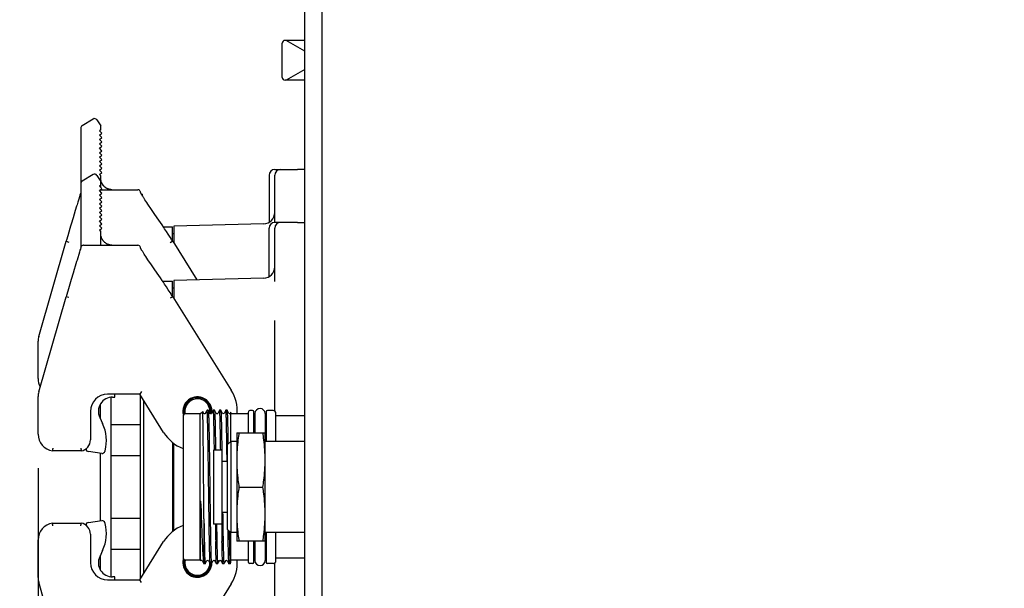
# Model space of a CAD drawing. Header units: millimetres. Extents: x 4086 to 10416, y 123 to 1549.
# Tile 83 of 256: x 6921 to 6964, y 652 to 677. Entities that reach past the tile are written whole.
import ezdxf

# ---------------------------------------------------------------- set-up
doc = ezdxf.new("R2010")
doc.units = ezdxf.units.MM
doc.layers.add('外形图', color=7, linetype='Continuous')
doc.layers.add('尺寸标注', color=7, linetype='Continuous')
doc.styles.add('思源黑', font='SourceHanSansCN-Normal.ttf')
doc.dimstyles.new('尺寸标注_1_4比例中六', dxfattribs={"dimtxt": 10, "dimasz": 8, "dimexe": 2, "dimexo": 1.5, "dimgap": 1, "dimtad": 1, "dimdec": 1, "dimlfac": 4, "dimdsep": 46, "dimtxsty": '思源黑', "dimcen": 0.09, "dimadec": 0, "dimazin": 0, "dimtp": 0.01, "dimtm": 0.01, "dimtfac": 1, "dimtdec": 1, "dimtofl": 0, "dimtmove": 0, "dimatfit": 3, "dimfxl": 1, "dimtolj": 1, "dimarcsym": 0})

# ---------------------------------------------------------------- blocks, each defined once
blk = doc.blocks.new('*D636')
at = {"layer": 'Defpoints', "color": 0}
for p in [(6921.808, 658.707), (6993.033, 627.341), (6993.033, 586.627)]:
    blk.add_point(p, dxfattribs=at)
at = {"layer": '尺寸标注', "color": 0, "lineweight": -2}
for p, q in [((6921.808, 657.207), (6921.808, 584.627)), ((6993.033, 625.841), (6993.033, 584.627)), ((6929.808, 586.627), (6985.033, 586.627))]:
    blk.add_line(p, q, dxfattribs=at)
at = {"layer": '尺寸标注', "color": 0}
for points in [[(6929.808, 587.96), (6929.808, 585.293), (6921.808, 586.627)], [(6985.033, 585.293), (6985.033, 587.96), (6993.033, 586.627)]]:
    blk.add_solid(points, dxfattribs=at)
at = {"layer": '尺寸标注', "color": 0, "insert": (6957.421, 592.804), "char_height": 10, "attachment_point": 5, "style": '思源黑'}
blk.add_mtext('\\A1;284.9', dxfattribs=at)
blk = doc.blocks.new('*D639')
at = {"layer": 'Defpoints', "color": 0}
for p in [(6957.033, 702.657), (6901.167, 632.507), (6943.654, 632.507)]:
    blk.add_point(p, dxfattribs=at)
at = {"layer": '尺寸标注', "color": 0, "lineweight": -2}
for p, q in [((6955.533, 702.657), (6899.167, 702.657)), ((6901.167, 694.657), (6901.167, 640.507)), ((6942.154, 632.507), (6899.167, 632.507))]:
    blk.add_line(p, q, dxfattribs=at)
at = {"layer": '尺寸标注', "color": 0}
for points in [[(6902.5, 694.657), (6899.834, 694.657), (6901.167, 702.657)], [(6899.834, 640.507), (6902.5, 640.507), (6901.167, 632.507)]]:
    blk.add_solid(points, dxfattribs=at)
at = {"layer": '尺寸标注', "color": 0, "insert": (6894.99, 667.582), "char_height": 10, "attachment_point": 5, "rotation": 90, "style": '思源黑'}
blk.add_mtext('\\A1;280.6', dxfattribs=at)
blk = doc.blocks.new('*D640')
at = {"layer": 'Defpoints', "color": 0}
for p in [(7001.717, 757.501), (6878.883, 632.507), (6943.654, 632.507)]:
    blk.add_point(p, dxfattribs=at)
at = {"layer": '尺寸标注', "color": 0, "lineweight": -2}
for p, q in [((7000.217, 757.501), (6876.883, 757.501)), ((6878.883, 749.501), (6878.883, 640.507)), ((6942.154, 632.507), (6876.883, 632.507))]:
    blk.add_line(p, q, dxfattribs=at)
at = {"layer": '尺寸标注', "color": 0}
for points in [[(6880.216, 749.501), (6877.55, 749.501), (6878.883, 757.501)], [(6877.55, 640.507), (6880.216, 640.507), (6878.883, 632.507)]]:
    blk.add_solid(points, dxfattribs=at)
at = {"layer": '尺寸标注', "color": 0, "insert": (6872.705, 695.004), "char_height": 10, "attachment_point": 5, "rotation": 90, "style": '思源黑'}
blk.add_mtext('\\A1;500', dxfattribs=at)
blk = doc.blocks.new('*D642')
at = {"layer": 'Defpoints', "color": 0}
for p in [(7068.772, 1016.257), (6856.27, 632.507), (6943.654, 632.507)]:
    blk.add_point(p, dxfattribs=at)
at = {"layer": '尺寸标注', "color": 0, "lineweight": -2}
for p, q in [((7067.272, 1016.257), (6854.27, 1016.257)), ((6856.27, 1008.257), (6856.27, 640.507)), ((6942.154, 632.507), (6854.27, 632.507))]:
    blk.add_line(p, q, dxfattribs=at)
at = {"layer": '尺寸标注', "color": 0}
for points in [[(6857.603, 1008.257), (6854.936, 1008.257), (6856.27, 1016.257)], [(6854.936, 640.507), (6857.603, 640.507), (6856.27, 632.507)]]:
    blk.add_solid(points, dxfattribs=at)
at = {"layer": '尺寸标注', "color": 0, "insert": (6850.085, 824.382), "char_height": 10, "attachment_point": 5, "rotation": 90, "style": '思源黑'}
blk.add_mtext('\\A1;1535', dxfattribs=at)

msp = doc.modelspace()

# ---------------------------------------------------------------- linework, layer by layer
at = {"layer": '外形图', "color": 7, "linetype": 'Continuous'}
for p, q in [((6933.533, 635.132), (6933.533, 677.632)), ((6934.283, 637.507), (6934.283, 677.632)), ((6934.283, 635.007), (6934.283, 676.507)), ((6932.533, 674.382), (6932.533, 675.882)), ((6933.533, 676.007), (6932.658, 676.007)), ((6933.533, 675.532), (6932.71, 676.007)), ((6933.533, 674.732), (6932.71, 674.257)), ((6933.533, 674.257), (6932.658, 674.257)), ((6923.685, 672.146), (6923.685, 669.432)), ((6924.222, 672.551), (6923.744, 672.252)), ((6924.394, 672.511), (6924.56, 672.245)), ((6924.56, 672.08), (6924.56, 672.245)), ((6924.56, 672.08), (6924.51, 672.034)), ((6924.606, 671.93), (6924.51, 672.034)), ((6924.51, 671.842), (6924.606, 671.93)), ((6924.606, 671.737), (6924.51, 671.842)), ((6924.51, 671.649), (6924.606, 671.737)), ((6924.606, 671.545), (6924.51, 671.649)), ((6924.51, 671.457), (6924.606, 671.545)), ((6924.606, 671.352), (6924.51, 671.457)), ((6924.51, 671.264), (6924.606, 671.352)), ((6924.606, 671.16), (6924.51, 671.264)), ((6924.51, 671.072), (6924.606, 671.16)), ((6924.606, 670.967), (6924.51, 671.072)), ((6924.51, 670.879), (6924.606, 670.967)), ((6924.606, 670.775), (6924.51, 670.879)), ((6924.51, 670.687), (6924.606, 670.775)), ((6924.606, 670.582), (6924.51, 670.687)), ((6924.51, 670.494), (6924.606, 670.582)), ((6924.606, 670.39), (6924.51, 670.494)), ((6924.222, 670.113), (6923.744, 669.814)), ((6924.394, 670.073), (6924.56, 669.808)), ((6924.51, 670.302), (6924.606, 670.39)), ((6924.606, 670.197), (6924.51, 670.302)), ((6924.51, 670.109), (6924.606, 670.197)), ((6924.51, 670.109), (6924.56, 670.055)), ((6924.56, 669.945), (6924.56, 670.055)), ((6931.958, 670.082), (6931.958, 668.015)), ((6932.208, 670.332), (6933.208, 670.332)), ((6932.208, 668.007), (6932.208, 670.082)), ((6933.533, 670.33), (6933.208, 670.33)), ((6923.685, 669.708), (6923.685, 666.909)), ((6924.56, 669.643), (6924.51, 669.597)), ((6924.606, 669.492), (6924.51, 669.597)), ((6924.56, 669.927), (6924.56, 669.945)), ((6924.561, 669.928), (6924.56, 669.944)), ((6924.56, 669.92), (6924.56, 669.927)), ((6924.56, 669.91), (6924.56, 669.92)), ((6924.56, 669.9), (6924.56, 669.91)), ((6924.56, 669.854), (6924.56, 669.9)), ((6924.56, 669.815), (6924.56, 669.854)), ((6924.56, 669.808), (6924.56, 669.815)), ((6924.56, 669.643), (6924.56, 669.808)), ((6924.56, 669.607), (6924.56, 669.673)), ((6924.56, 669.542), (6924.56, 669.607)), ((6924.565, 669.894), (6924.561, 669.928)), ((6924.57, 669.859), (6924.565, 669.894)), ((6924.571, 669.858), (6924.565, 669.888)), ((6924.578, 669.825), (6924.57, 669.859)), ((6924.586, 669.796), (6924.577, 669.827)), ((6924.587, 669.792), (6924.578, 669.825)), ((6923.649, 669.219), (6923.625, 669.139)), ((6923.665, 669.277), (6923.649, 669.219)), ((6923.682, 669.334), (6923.665, 669.277)), ((6924.51, 669.404), (6924.606, 669.492)), ((6924.606, 669.3), (6924.51, 669.404)), ((6924.51, 669.212), (6924.606, 669.3)), ((6924.606, 669.107), (6924.51, 669.212)), ((6924.554, 669.445), (6926.185, 669.445)), ((6925.009, 669.448), (6924.992, 669.45)), ((6925.023, 669.446), (6925.008, 669.448)), ((6925.037, 669.445), (6925.023, 669.446)), ((6925.05, 669.445), (6925.037, 669.445)), ((6926.186, 669.445), (6926.186, 669.445)), ((6926.23, 669.436), (6926.226, 669.437)), ((6926.341, 669.261), (6926.398, 669.251)), ((6926.398, 669.166), (6926.398, 669.251)), ((6923.503, 668.728), (6923.443, 668.528)), ((6923.52, 668.787), (6923.503, 668.728)), ((6923.552, 668.895), (6923.52, 668.787)), ((6924.51, 669.019), (6924.606, 669.107)), ((6924.606, 668.915), (6924.51, 669.019)), ((6924.51, 668.827), (6924.606, 668.915)), ((6924.606, 668.722), (6924.51, 668.827)), ((6924.51, 668.634), (6924.606, 668.722)), ((6926.504, 669.002), (6926.467, 669.057)), ((6926.544, 668.941), (6926.504, 669.002)), ((6926.588, 668.877), (6926.544, 668.941)), ((6926.634, 668.808), (6926.588, 668.877)), ((6923.397, 668.376), (6923.347, 668.21)), ((6923.443, 668.528), (6923.397, 668.376)), ((6924.606, 668.53), (6924.51, 668.634)), ((6924.51, 668.442), (6924.606, 668.53)), ((6924.606, 668.337), (6924.51, 668.442)), ((6924.51, 668.249), (6924.606, 668.337)), ((6926.942, 668.355), (6926.85, 668.491)), ((6927.109, 668.111), (6926.942, 668.355)), ((6924.606, 668.145), (6924.51, 668.249)), ((6924.51, 668.057), (6924.606, 668.145)), ((6924.606, 667.952), (6924.51, 668.057)), ((6924.51, 667.864), (6924.606, 667.952)), ((6924.606, 667.76), (6924.51, 667.864)), ((6927.18, 668.006), (6927.109, 668.111)), ((6927.253, 667.898), (6927.18, 668.006)), ((6927.329, 667.785), (6927.253, 667.898)), ((6931.721, 667.948), (6927.771, 667.845)), ((6927.771, 667.845), (6927.771, 667.107)), ((6933.208, 668.007), (6932.208, 668.007)), ((6933.208, 668.01), (6933.533, 668.01)), ((6923.109, 667.422), (6923.051, 667.231)), ((6924.51, 667.672), (6924.606, 667.76)), ((6924.51, 667.672), (6924.56, 667.617)), ((6924.56, 667.507), (6924.56, 667.617)), ((6924.56, 667.489), (6924.56, 667.507)), ((6924.561, 667.491), (6924.56, 667.506)), ((6924.56, 667.483), (6924.56, 667.489)), ((6924.56, 667.472), (6924.56, 667.483)), ((6924.56, 667.462), (6924.56, 667.472)), ((6924.564, 667.456), (6924.561, 667.491)), ((6924.57, 667.422), (6924.564, 667.456)), ((6927.314, 667.807), (6927.708, 667.807)), ((6927.525, 667.488), (6927.445, 667.61)), ((6927.606, 667.363), (6927.525, 667.488)), ((6927.708, 667.207), (6927.708, 667.807)), ((6927.708, 667.52), (6927.771, 667.52)), ((6931.958, 665.627), (6931.958, 667.757)), ((6932.208, 665.412), (6932.208, 667.757)), ((6921.837, 663), (6923.036, 667.182)), ((6923.042, 667.199), (6923.036, 667.182)), ((6923.036, 667.182), (6923.156, 667.146)), ((6923.051, 667.231), (6923.042, 667.199)), ((6923.791, 667.006), (6923.754, 666.994)), ((6923.808, 667.007), (6923.791, 667.006)), ((6923.808, 667.007), (6923.809, 667.007)), ((6923.81, 667.007), (6926.185, 667.007)), ((6924.712, 667.15), (6924.694, 667.168)), ((6924.73, 667.134), (6924.712, 667.15)), ((6924.748, 667.118), (6924.729, 667.134)), ((6924.766, 667.104), (6924.746, 667.119)), ((6925.037, 667.008), (6925.022, 667.009)), ((6925.05, 667.007), (6925.037, 667.008)), ((6926.186, 667.007), (6926.186, 667.007)), ((6926.23, 666.999), (6926.226, 667)), ((6927.672, 667.263), (6927.606, 667.363)), ((6927.724, 667.182), (6927.618, 667.116)), ((6927.724, 667.182), (6927.672, 667.263)), ((6927.724, 667.182), (6928.785, 665.484)), ((6923.649, 666.782), (6923.625, 666.701)), ((6923.665, 666.839), (6923.649, 666.782)), ((6923.682, 666.897), (6923.665, 666.839)), ((6923.684, 666.905), (6923.673, 666.867)), ((6926.306, 666.916), (6926.299, 666.934)), ((6926.404, 666.717), (6926.391, 666.739)), ((6926.45, 666.646), (6926.434, 666.671)), ((6926.467, 666.62), (6926.45, 666.646)), ((6926.504, 666.564), (6926.467, 666.62)), ((6926.544, 666.504), (6926.504, 666.564)), ((6923.443, 666.09), (6923.397, 665.938)), ((6923.503, 666.29), (6923.443, 666.09)), ((6923.52, 666.35), (6923.503, 666.29)), ((6923.552, 666.458), (6923.52, 666.35)), ((6926.588, 666.439), (6926.544, 666.504)), ((6926.634, 666.371), (6926.588, 666.439)), ((6923.397, 665.938), (6923.347, 665.772)), ((6926.942, 665.918), (6926.85, 666.053)), ((6927.109, 665.673), (6926.942, 665.918)), ((6927.18, 665.569), (6927.109, 665.673)), ((6927.253, 665.46), (6927.18, 665.569)), ((6927.28, 665.42), (6927.708, 665.42)), ((6927.708, 664.769), (6927.708, 665.42)), ((6931.721, 665.561), (6927.771, 665.457)), ((6927.771, 665.457), (6927.771, 664.67)), ((6923.051, 664.793), (6923.036, 664.744)), ((6923.109, 664.985), (6923.051, 664.793)), ((6927.525, 665.051), (6927.445, 665.172)), ((6927.606, 664.926), (6927.525, 665.051)), ((6927.672, 664.825), (6927.606, 664.926)), ((6927.724, 664.744), (6927.672, 664.825)), ((6927.708, 665.132), (6927.771, 665.132)), ((6921.837, 660.563), (6923.036, 664.744)), ((6923.156, 664.709), (6923.036, 664.744)), ((6927.724, 664.744), (6927.618, 664.678)), ((6927.724, 664.744), (6930.292, 660.635)), ((6932.208, 659.713), (6932.208, 663.698)), ((6921.808, 661.145), (6921.808, 662.793)), ((6926.345, 660.582), (6926.276, 660.457)), ((6921.808, 658.707), (6921.808, 660.356)), ((6926.276, 660.457), (6924.858, 660.457)), ((6925.021, 652.437), (6925.021, 660.327)), ((6925.083, 660.332), (6925.183, 660.332)), ((6925.183, 660.332), (6925.183, 660.457)), ((6927.324, 658.78), (6926.276, 660.457)), ((6926.308, 652.359), (6926.308, 660.406)), ((6926.435, 660.203), (6926.435, 652.562)), ((6924.108, 659.707), (6924.108, 658.457)), ((6924.546, 659.381), (6924.546, 660.023)), ((6928.933, 659.595), (6929.04, 659.701)), ((6929.041, 659.701), (6929.04, 659.702)), ((6929.089, 659.618), (6929.041, 659.701)), ((6929.232, 659.756), (6929.152, 659.618)), ((6929.233, 659.757), (6929.232, 659.756)), ((6929.283, 659.757), (6929.233, 659.757)), ((6929.283, 659.757), (6929.284, 659.756)), ((6929.364, 659.618), (6929.284, 659.756)), ((6929.507, 659.756), (6929.427, 659.618)), ((6929.508, 659.757), (6929.507, 659.756)), ((6929.558, 659.757), (6929.508, 659.757)), ((6929.558, 659.757), (6929.559, 659.756)), ((6929.639, 659.618), (6929.559, 659.756)), ((6929.782, 659.756), (6929.702, 659.618)), ((6929.783, 659.757), (6929.782, 659.756)), ((6929.833, 659.757), (6929.783, 659.757)), ((6929.833, 659.757), (6929.834, 659.756)), ((6929.914, 659.618), (6929.834, 659.756)), ((6930.057, 659.756), (6929.977, 659.618)), ((6930.058, 659.757), (6930.057, 659.756)), ((6930.108, 659.757), (6930.058, 659.757)), ((6930.108, 659.757), (6930.109, 659.756)), ((6930.189, 659.618), (6930.109, 659.756)), ((6930.283, 659.671), (6930.252, 659.618)), ((6930.283, 658.382), (6930.283, 659.671)), ((6931.033, 659.663), (6931.033, 658.757)), ((6931.233, 659.738), (6931.108, 659.738)), ((6931.283, 658.757), (6931.283, 659.688)), ((6931.333, 659.607), (6931.333, 658.757)), ((6931.783, 659.607), (6931.783, 658.757)), ((6931.833, 659.688), (6931.833, 658.382)), ((6932.133, 659.738), (6931.883, 659.738)), ((6932.258, 658.382), (6932.258, 659.613)), ((6924.517, 659.443), (6924.644, 659.17)), ((6928.183, 659.52), (6928.183, 653.245)), ((6928.933, 659.595), (6928.258, 659.595)), ((6928.933, 653.17), (6928.933, 659.595)), ((6931.033, 659.595), (6930.283, 659.595)), ((6933.533, 659.507), (6932.258, 659.507)), ((6925.021, 659.132), (6926.308, 659.132)), ((6930.533, 658.757), (6930.533, 654.007)), ((6930.533, 658.757), (6931.783, 658.757)), ((6931.783, 654.007), (6931.783, 658.757)), ((6927.708, 658.352), (6927.708, 654.413)), ((6930.121, 658.229), (6930.274, 658.382)), ((6930.274, 658.382), (6930.274, 654.382)), ((6930.533, 658.382), (6930.274, 658.382)), ((6933.533, 658.382), (6931.783, 658.382)), ((6923.7, 657.966), (6922.442, 657.966)), ((6924.604, 657.858), (6924.017, 657.937)), ((6924.748, 657.977), (6924.741, 657.95)), ((6927.771, 654.464), (6927.771, 658.3)), ((6929.521, 658.007), (6929.521, 654.757)), ((6929.896, 658.007), (6929.521, 658.007)), ((6929.88, 658.016), (6929.88, 658.007)), ((6929.896, 654.757), (6929.896, 658.007)), ((6930.121, 658.229), (6930.121, 654.536)), ((6924.546, 654.898), (6924.546, 657.866)), ((6926.308, 657.757), (6925.021, 657.757)), ((6930.121, 657.501), (6929.896, 657.501)), ((6930.632, 656.382), (6931.685, 656.382)), ((6924.017, 654.828), (6924.604, 654.906)), ((6925.021, 655.007), (6926.308, 655.007)), ((6929.096, 654.982), (6929.096, 653.996)), ((6930.121, 655.263), (6929.896, 655.263)), ((6922.445, 654.798), (6923.703, 654.798)), ((6924.741, 654.815), (6924.748, 654.787)), ((6929.896, 654.757), (6929.521, 654.757)), ((6930.121, 654.536), (6930.274, 654.382)), ((6921.808, 652.408), (6921.808, 654.057)), ((6924.108, 654.307), (6924.108, 653.057)), ((6926.276, 652.307), (6927.324, 653.985)), ((6929.096, 653.996), (6929.096, 653.007)), ((6930.161, 653.996), (6930.158, 654.172)), ((6930.533, 654.382), (6930.274, 654.382)), ((6930.283, 653.071), (6930.283, 654.382)), ((6931.783, 654.007), (6930.533, 654.007)), ((6931.033, 654.007), (6931.033, 653.101)), ((6931.283, 653.076), (6931.283, 654.007)), ((6931.333, 654.007), (6931.333, 653.157)), ((6933.533, 654.382), (6931.783, 654.382)), ((6931.783, 654.007), (6931.783, 653.157)), ((6931.833, 654.382), (6931.833, 653.076)), ((6932.258, 653.151), (6932.258, 654.382)), ((6924.644, 653.595), (6924.517, 653.321)), ((6926.308, 653.632), (6925.021, 653.632)), ((6924.546, 652.742), (6924.546, 653.383)), ((6928.933, 653.17), (6928.258, 653.17)), ((6928.933, 653.17), (6928.953, 653.15)), ((6928.954, 653.15), (6928.953, 653.15)), ((6929.015, 653.147), (6929.093, 653.01)), ((6929.147, 653.008), (6929.227, 653.147)), ((6929.29, 653.147), (6929.37, 653.008)), ((6929.422, 653.008), (6929.502, 653.147)), ((6929.565, 653.147), (6929.645, 653.008)), ((6929.697, 653.008), (6929.777, 653.147)), ((6929.84, 653.147), (6929.92, 653.008)), ((6929.972, 653.008), (6930.052, 653.146)), ((6930.115, 653.147), (6930.195, 653.008)), ((6931.033, 653.17), (6930.283, 653.17)), ((6933.533, 653.257), (6932.258, 653.257)), ((6929.146, 653.007), (6929.096, 653.007)), ((6929.146, 653.007), (6929.147, 653.008)), ((6929.371, 653.007), (6929.37, 653.008)), ((6929.421, 653.007), (6929.371, 653.007)), ((6929.421, 653.007), (6929.422, 653.008)), ((6929.646, 653.007), (6929.645, 653.008)), ((6929.696, 653.007), (6929.646, 653.007)), ((6929.696, 653.007), (6929.697, 653.008)), ((6929.921, 653.007), (6929.92, 653.008)), ((6929.971, 653.007), (6929.921, 653.007)), ((6929.971, 653.007), (6929.972, 653.008)), ((6930.196, 653.007), (6930.195, 653.008)), ((6930.246, 653.007), (6930.196, 653.007)), ((6930.246, 653.007), (6930.247, 653.008)), ((6930.247, 653.008), (6930.283, 653.071)), ((6931.233, 653.026), (6931.108, 653.026)), ((6932.133, 653.026), (6931.883, 653.026)), ((6932.208, 649.066), (6932.208, 653.051)), ((6924.858, 652.307), (6926.276, 652.307)), ((6925.183, 652.432), (6925.083, 652.432)), ((6925.183, 652.307), (6925.183, 652.432)), ((6926.345, 652.182), (6926.276, 652.307)), ((6923.036, 648.02), (6921.837, 652.202)), ((6930.292, 652.13), (6927.724, 648.02))]:
    msp.add_line(p, q, dxfattribs=at)
for points in [[(6924.712, 669.588), (6924.695, 669.606), (6924.678, 669.625), (6924.662, 669.646), (6924.646, 669.668), (6924.632, 669.691), (6924.619, 669.715), (6924.607, 669.741), (6924.596, 669.768), (6924.586, 669.796)], [(6924.73, 669.571), (6924.71, 669.589), (6924.692, 669.609), (6924.674, 669.629), (6924.657, 669.652), (6924.641, 669.676), (6924.626, 669.702), (6924.611, 669.731), (6924.598, 669.761), (6924.587, 669.792)], [(6924.993, 669.45), (6924.975, 669.452), (6924.958, 669.456), (6924.941, 669.46), (6924.923, 669.464), (6924.905, 669.47), (6924.886, 669.477), (6924.867, 669.484), (6924.848, 669.493), (6924.828, 669.503), (6924.808, 669.514), (6924.788, 669.526), (6924.768, 669.54), (6924.749, 669.555), (6924.729, 669.571)], [(6924.977, 669.452), (6924.961, 669.455), (6924.944, 669.459), (6924.928, 669.463), (6924.911, 669.468), (6924.894, 669.474), (6924.876, 669.481), (6924.858, 669.488), (6924.84, 669.497), (6924.821, 669.506), (6924.803, 669.517), (6924.784, 669.529), (6924.766, 669.542), (6924.748, 669.556)], [(6923.625, 669.139), (6923.593, 669.031), (6923.552, 668.895)], [(6926.23, 669.436), (6926.195, 669.444), (6926.186, 669.445)], [(6926.419, 669.132), (6926.404, 669.155), (6926.391, 669.176), (6926.379, 669.196), (6926.368, 669.215), (6926.357, 669.232), (6926.348, 669.248), (6926.341, 669.262), (6926.334, 669.275), (6926.328, 669.287), (6926.324, 669.297), (6926.32, 669.305), (6926.317, 669.313), (6926.315, 669.318), (6926.313, 669.323), (6926.312, 669.327), (6926.311, 669.33), (6926.311, 669.332), (6926.31, 669.334), (6926.31, 669.335), (6926.31, 669.336), (6926.31, 669.339), (6926.309, 669.343), (6926.306, 669.354), (6926.299, 669.372), (6926.285, 669.396), (6926.261, 669.42), (6926.23, 669.436)], [(6926.467, 669.057), (6926.45, 669.084), (6926.434, 669.109), (6926.419, 669.132)], [(6926.85, 668.491), (6926.792, 668.576), (6926.634, 668.808)], [(6923.347, 668.21), (6923.264, 667.935), (6923.235, 667.838), (6923.204, 667.738), (6923.109, 667.422)], [(6924.679, 667.186), (6924.664, 667.206), (6924.649, 667.227), (6924.635, 667.249), (6924.622, 667.272), (6924.609, 667.297), (6924.598, 667.324), (6924.588, 667.353), (6924.579, 667.384), (6924.571, 667.418), (6924.566, 667.449)], [(6924.695, 667.167), (6924.678, 667.188), (6924.662, 667.208), (6924.646, 667.23), (6924.632, 667.254), (6924.619, 667.278), (6924.607, 667.304), (6924.596, 667.331), (6924.586, 667.359), (6924.577, 667.39), (6924.57, 667.422)], [(6927.445, 667.61), (6927.406, 667.669), (6927.367, 667.728), (6927.329, 667.785)], [(6923.754, 666.994), (6923.725, 666.975), (6923.705, 666.952), (6923.694, 666.933), (6923.689, 666.921), (6923.686, 666.913)], [(6925.024, 667.009), (6925.007, 667.01), (6924.991, 667.012), (6924.974, 667.015), (6924.958, 667.018), (6924.941, 667.022), (6924.923, 667.027), (6924.906, 667.032), (6924.888, 667.038), (6924.871, 667.045), (6924.853, 667.053), (6924.835, 667.062), (6924.817, 667.071), (6924.8, 667.082), (6924.782, 667.093), (6924.764, 667.106)], [(6925.009, 667.01), (6924.993, 667.012), (6924.977, 667.015), (6924.961, 667.018), (6924.945, 667.021), (6924.928, 667.026), (6924.911, 667.031), (6924.894, 667.036), (6924.876, 667.043), (6924.858, 667.051), (6924.84, 667.059), (6924.821, 667.069), (6924.803, 667.08), (6924.784, 667.091), (6924.766, 667.104)], [(6926.23, 666.999), (6926.195, 667.007), (6926.186, 667.007)], [(6926.285, 666.959), (6926.261, 666.982), (6926.23, 666.999)], [(6926.309, 666.906), (6926.306, 666.916), (6926.299, 666.934), (6926.285, 666.959)], [(6923.625, 666.701), (6923.593, 666.594), (6923.552, 666.458)], [(6923.686, 666.913), (6923.684, 666.905), (6923.682, 666.897)], [(6926.31, 666.901), (6926.309, 666.906), (6926.306, 666.916)], [(6926.391, 666.739), (6926.379, 666.759), (6926.368, 666.777), (6926.357, 666.795), (6926.348, 666.811), (6926.341, 666.825), (6926.334, 666.838), (6926.328, 666.849), (6926.324, 666.859), (6926.32, 666.868), (6926.317, 666.875), (6926.315, 666.881), (6926.313, 666.886), (6926.312, 666.889), (6926.311, 666.892), (6926.311, 666.895), (6926.31, 666.896), (6926.31, 666.897), (6926.31, 666.899), (6926.31, 666.901)], [(6926.434, 666.671), (6926.419, 666.695), (6926.404, 666.717)], [(6926.85, 666.053), (6926.792, 666.139), (6926.634, 666.371)], [(6923.347, 665.772), (6923.264, 665.498), (6923.235, 665.4), (6923.204, 665.3), (6923.109, 664.985)], [(6927.445, 665.172), (6927.406, 665.232), (6927.367, 665.29), (6927.328, 665.348), (6927.291, 665.405), (6927.253, 665.46)], [(6929.152, 659.618), (6929.149, 659.614), (6929.138, 659.604), (6929.116, 659.6), (6929.097, 659.608), (6929.09, 659.617), (6929.089, 659.618)], [(6929.427, 659.618), (6929.425, 659.614), (6929.413, 659.604), (6929.391, 659.6), (6929.372, 659.608), (6929.365, 659.617), (6929.364, 659.618)], [(6929.702, 659.618), (6929.7, 659.615), (6929.69, 659.605), (6929.668, 659.6), (6929.649, 659.607), (6929.64, 659.616), (6929.639, 659.618)], [(6929.977, 659.618), (6929.976, 659.615), (6929.966, 659.606), (6929.945, 659.6), (6929.925, 659.606), (6929.916, 659.615), (6929.914, 659.618)], [(6930.252, 659.618), (6930.25, 659.615), (6930.24, 659.605), (6930.219, 659.6), (6930.198, 659.607), (6930.19, 659.616), (6930.189, 659.618)], [(6928.954, 653.15), (6928.962, 653.158), (6928.983, 653.165), (6929.004, 653.158), (6929.013, 653.149), (6929.015, 653.147)], [(6929.227, 653.147), (6929.229, 653.15), (6929.239, 653.159), (6929.261, 653.164), (6929.28, 653.157), (6929.288, 653.149), (6929.29, 653.147)], [(6929.502, 653.147), (6929.503, 653.149), (6929.513, 653.159), (6929.535, 653.165), (6929.555, 653.157), (6929.563, 653.149), (6929.565, 653.147)], [(6929.777, 653.147), (6929.777, 653.148), (6929.786, 653.157), (6929.807, 653.164), (6929.828, 653.158), (6929.838, 653.149), (6929.84, 653.147)], [(6930.052, 653.147), (6930.053, 653.149), (6930.063, 653.158), (6930.084, 653.165), (6930.105, 653.158), (6930.113, 653.149), (6930.115, 653.147)]]:
    msp.add_lwpolyline(points, dxfattribs=at)
for centre, radius, start, end in [((6932.658, 675.882), 0.125, 90, 180), ((6932.658, 674.382), 0.125, 180, 270), ((6923.81, 672.146), 0.125, 122, 180), ((6924.288, 672.445), 0.125, 32, 122), ((6924.288, 670.007), 0.125, 32, 122), ((6932.208, 670.082), 0.25, 90, 180), ((6932.458, 670.082), 0.25, 90, 180), ((6923.81, 669.708), 0.125, 122, 180), ((6931.708, 668.448), 0.5, 271.5002, 359.9981), ((6932.208, 667.757), 0.25, 90, 180), ((6932.458, 667.757), 0.25, 90, 180), ((6931.708, 666.06), 0.5, 271.5003, 360), ((6922.558, 662.793), 0.75, 164, 180), ((6922.558, 661.145), 0.75, 180, 208.6026), ((6922.558, 660.356), 0.75, 164, 180), ((6928.808, 659.707), 1.75, 356.2959, 32), ((6924.858, 659.707), 0.75, 90, 180), ((6925.083, 659.707), 0.625, 90, 205), ((6928.808, 659.707), 0.637, 353.3473, 194.2012), ((6928.808, 659.707), 0.6, 349.7198, 191.7584), ((6928.808, 659.707), 0.55, 353.1496, 191.6931), ((6931.108, 659.663), 0.075, 90, 180), ((6931.233, 659.688), 0.05, 0, 90), ((6931.558, 659.607), 0.225, 0, 180), ((6931.883, 659.688), 0.05, 90, 180), ((6932.133, 659.613), 0.125, 0, 90), ((6923.058, 658.43), 1.75, 345, 25), ((6928.258, 659.52), 0.075, 90, 179.9961), ((6931.358, 659.507), 0.075, 180, 250.4015), ((6931.758, 659.507), 0.075, 289.5985, 0), ((6928.808, 659.707), 1.75, 212, 248.9834), ((6922.558, 658.707), 0.75, 180, 261.1013), ((6923.608, 658.457), 0.5, 280.9041, 0), ((6924.033, 658.061), 0.125, 181.2799, 262.4), ((6924.62, 657.982), 0.125, 262.4, 345), ((6924.62, 654.782), 0.125, 15, 97.6), ((7205.513, 658.875), 276.445, 180.80685, 181.01128), ((7295.945, 660.238), 366.062, 180.77913, 180.94952), ((6922.558, 654.057), 0.75, 98.8987, 180), ((6923.608, 654.307), 0.5, 0, 79.0959), ((6924.033, 654.704), 0.125, 97.6, 178.7201), ((6923.058, 654.334), 1.75, 335, 15), ((6928.808, 653.057), 1.75, 111.0166, 148), ((7129.907, 657.635), 200.329, 180.82397, 181.04081), ((7167.246, 658.242), 237.623, 180.84103, 181.02381), ((7131.051, 657.649), 201.198, 180.82457, 181.04036), ((7070.431, 656.604), 140.244, 180.87995, 181.06565), ((7002.686, 655.291), 72.761, 181.01969, 181.41182), ((6925.083, 653.057), 0.625, 155, 270), ((6928.808, 653.057), 0.638, 165.8734, 359.1377), ((6928.258, 653.245), 0.075, 180.004, 270), ((6928.808, 653.057), 0.6, 168.2416, 355.4084), ((6928.808, 653.057), 0.55, 168.307, 357.4552), ((6928.808, 653.057), 1.75, 328, 3.7041), ((6931.358, 653.257), 0.075, 109.5985, 180), ((6931.558, 653.157), 0.225, 180, 0), ((6931.758, 653.257), 0.075, 0, 70.4015), ((6932.133, 653.151), 0.125, 270, 0), ((6924.858, 653.057), 0.75, 180, 270), ((6931.108, 653.101), 0.075, 180, 270), ((6931.233, 653.076), 0.05, 270, 0), ((6931.883, 653.076), 0.05, 180, 270), ((6922.558, 652.408), 0.75, 180, 196)]:
    msp.add_arc(centre, radius, start, end, dxfattribs=at)
for points, knots in [([(6924.561, 667.007), (6924.562, 667.01), (6924.559, 667.016), (6924.561, 667.028), (6924.56, 667.05), (6924.56, 667.087), (6924.56, 667.142), (6924.56, 667.21), (6924.56, 667.318), (6924.56, 667.403), (6924.56, 667.462)], [0, 0, 0, 0, 179.413026, 401.391062, 709.462941, 1572.513882, 2738.913434, 4168.754065, 5813.194277, 9516.033298, 9516.033298, 9516.033298, 9516.033298]), ([(6929.062, 658.745), (6929.06, 658.878), (6929.058, 659.065), (6929.054, 659.298), (6929.051, 659.434), (6929.049, 659.542), (6929.047, 659.614), (6929.045, 659.657), (6929.044, 659.679), (6929.042, 659.692), (6929.042, 659.699), (6929.041, 659.701)], [0, 0, 0, 0, 4588.649349, 6459.387022, 8025.885817, 9274.534116, 10192.789175, 10524.814808, 10770.632126, 10929.942363, 11003.287244, 11003.287244, 11003.287244, 11003.287244]), ([(6929.283, 657.784), (6929.281, 657.925), (6929.277, 658.194), (6929.271, 658.577), (6929.265, 658.916), (6929.26, 659.166), (6929.255, 659.339), (6929.252, 659.447), (6929.249, 659.539), (6929.246, 659.615), (6929.243, 659.675), (6929.24, 659.717), (6929.238, 659.743), (6929.235, 659.753), (6929.234, 659.757), (6929.233, 659.757)], [0, 0, 0, 0, 3361.410118, 6427.508712, 9134.895476, 11431.150644, 12409.173259, 13266.475179, 13999.637991, 14605.404393, 15080.541152, 15421.884647, 15627.541662, 15679.972032, 15700.935473, 15700.935473, 15700.935473, 15700.935473]), ([(6929.284, 659.756), (6929.287, 659.752), (6929.288, 659.736), (6929.291, 659.704), (6929.294, 659.654), (6929.297, 659.587), (6929.3, 659.502), (6929.305, 659.357), (6929.31, 659.137), (6929.316, 658.831), (6929.323, 658.472), (6929.329, 658.069), (6929.338, 657.468), (6929.348, 656.677), (6929.36, 655.725), (6929.372, 654.828), (6929.381, 654.258), (6929.386, 653.996)], [0, 0, 0, 0, 46.372952, 147.801305, 304.113569, 514.808332, 779.05134, 1095.157445, 1875.557797, 2840.39365, 3968.559607, 5236.41556, 6617.03317, 9597.207194, 12657.303294, 15538.810775, 17998.315092, 17998.315092, 17998.315092, 17998.315092]), ([(6929.555, 658.01), (6929.553, 658.137), (6929.549, 658.377), (6929.544, 658.718), (6929.538, 659.018), (6929.533, 659.239), (6929.529, 659.391), (6929.526, 659.486), (6929.523, 659.566), (6929.52, 659.633), (6929.517, 659.684), (6929.515, 659.724), (6929.511, 659.742), (6929.511, 659.757), (6929.508, 659.757)], [0, 0, 0, 0, 3170.710628, 6042.168101, 8565.132561, 10692.737392, 11596.619765, 12388.804062, 13065.497862, 13623.015617, 14059.098894, 14372.626134, 14562.738573, 14630.576341, 14630.576341, 14630.576341, 14630.576341]), ([(6929.559, 659.756), (6929.561, 659.753), (6929.562, 659.739), (6929.566, 659.713), (6929.568, 659.672), (6929.572, 659.59), (6929.577, 659.454), (6929.583, 659.252), (6929.588, 659.001), (6929.594, 658.705), (6929.599, 658.37), (6929.603, 658.134), (6929.605, 658.01)], [0, 0, 0, 0, 87.240809, 273.480873, 559.356134, 944.043397, 2001.118755, 3426.463258, 5197.526943, 7282.252917, 9646.57276, 12249.738948, 12249.738948, 12249.738948, 12249.738948]), ([(6929.83, 658.01), (6929.828, 658.137), (6929.824, 658.377), (6929.819, 658.718), (6929.813, 659.018), (6929.808, 659.239), (6929.804, 659.391), (6929.801, 659.486), (6929.798, 659.566), (6929.795, 659.633), (6929.792, 659.684), (6929.79, 659.724), (6929.786, 659.742), (6929.786, 659.757), (6929.783, 659.757)], [0, 0, 0, 0, 3169.828249, 6041.137675, 8562.48308, 10690.661051, 11594.245336, 12385.531412, 13061.577607, 13619.456638, 14056.266872, 14369.547266, 14558.846121, 14626.248803, 14626.248803, 14626.248803, 14626.248803]), ([(6929.834, 659.756), (6929.836, 659.753), (6929.837, 659.739), (6929.841, 659.713), (6929.843, 659.672), (6929.847, 659.591), (6929.852, 659.455), (6929.858, 659.253), (6929.863, 659.003), (6929.869, 658.709), (6929.874, 658.375), (6929.878, 658.139), (6929.88, 658.016)], [0, 0, 0, 0, 87.564721, 274.829445, 561.369473, 945.759457, 2001.859545, 3427.624202, 5196.941373, 7280.913063, 9644.303185, 12246.059311, 12246.059311, 12246.059311, 12246.059311]), ([(6930.112, 657.502), (6930.11, 657.66), (6930.106, 657.965), (6930.099, 658.399), (6930.092, 658.785), (6930.087, 659.073), (6930.082, 659.272), (6930.079, 659.397), (6930.075, 659.504), (6930.072, 659.592), (6930.069, 659.661), (6930.066, 659.707), (6930.064, 659.733), (6930.062, 659.746), (6930.06, 659.753), (6930.059, 659.757), (6930.058, 659.757)], [0, 0, 0, 0, 3576.639199, 6868.258387, 9798.510641, 12296.202908, 13364.523957, 14304.064693, 15108.540908, 15772.950299, 16294.30437, 16669.847011, 16802.134755, 16897.078289, 16954.779388, 16977.260955, 16977.260955, 16977.260955, 16977.260955]), ([(6930.109, 659.756), (6930.111, 659.753), (6930.112, 659.742), (6930.115, 659.719), (6930.117, 659.685), (6930.121, 659.615), (6930.125, 659.5), (6930.131, 659.329), (6930.136, 659.115), (6930.14, 658.862), (6930.146, 658.574), (6930.149, 658.37), (6930.151, 658.263)], [0, 0, 0, 0, 88.413086, 274.060922, 557.382164, 937.504455, 1982.644987, 3394.689815, 5153.527791, 7234.166025, 9606.84061, 12237.548087, 12237.548087, 12237.548087, 12237.548087]), ([(6929.072, 657.774), (6929.071, 657.862), (6929.068, 658.186), (6929.065, 658.51), (6929.062, 658.745)], [0, 0, 0, 0, 823.31897, 3020.289363, 3020.289363, 3020.289363, 3020.289363]), ([(6930.632, 658.757), (6930.616, 658.659), (6930.561, 658.265), (6930.533, 657.868), (6930.533, 657.57)], [0, 0, 0, 0, 754.920831, 3014.462296, 3014.462296, 3014.462296, 3014.462296]), ([(6931.783, 657.57), (6931.783, 657.868), (6931.755, 658.265), (6931.7, 658.659), (6931.685, 658.757)], [0, 0, 0, 0, 2257.783864, 3012.117472, 3012.117472, 3012.117472, 3012.117472]), ([(6922.452, 658.091), (6922.451, 658.075), (6922.449, 658.046), (6922.448, 658.011), (6922.446, 657.989), (6922.445, 657.977), (6922.443, 657.971), (6922.443, 657.966), (6922.442, 657.966)], [0, 0, 0, 0, 2960.686368, 5470.314202, 6433.879594, 7154.5584, 7602.151972, 7759.161645, 7759.161645, 7759.161645, 7759.161645]), ([(6923.69, 658.091), (6923.691, 658.079), (6923.694, 658.04), (6923.695, 658), (6923.7, 657.974)], [0, 0, 0, 0, 968.162635, 3041.064663, 3041.064663, 3041.064663, 3041.064663]), ([(6923.7, 657.974), (6923.7, 657.972), (6923.701, 657.969), (6923.702, 657.967), (6923.703, 657.966)], [0, 0, 0, 0, 2177.774994, 3042.068609, 3042.068609, 3042.068609, 3042.068609]), ([(6929.084, 656.382), (6929.083, 656.502), (6929.079, 656.966), (6929.075, 657.43), (6929.072, 657.774)], [0, 0, 0, 0, 784.644073, 3045.44895, 3045.44895, 3045.44895, 3045.44895]), ([(6929.336, 653.996), (6929.331, 654.27), (6929.312, 655.533), (6929.297, 656.795), (6929.283, 657.784)], [0, 0, 0, 0, 668.133559, 3078.576808, 3078.576808, 3078.576808, 3078.576808]), ([(6930.533, 657.57), (6930.533, 657.272), (6930.561, 656.874), (6930.616, 656.481), (6930.632, 656.382)], [0, 0, 0, 0, 2284.365739, 3047.580446, 3047.580446, 3047.580446, 3047.580446]), ([(6931.685, 656.382), (6931.7, 656.481), (6931.755, 656.874), (6931.783, 657.272), (6931.783, 657.57)], [0, 0, 0, 0, 761.301258, 3039.939876, 3039.939876, 3039.939876, 3039.939876]), ([(6929.096, 654.982), (6929.095, 655.094), (6929.09, 655.561), (6929.087, 656.028), (6929.084, 656.382)], [0, 0, 0, 0, 738.111218, 3073.506848, 3073.506848, 3073.506848, 3073.506848]), ([(6930.632, 656.382), (6930.616, 656.284), (6930.561, 655.89), (6930.533, 655.493), (6930.533, 655.195)], [0, 0, 0, 0, 766.871864, 3062.183775, 3062.183775, 3062.183775, 3062.183775]), ([(6931.783, 655.195), (6931.783, 655.493), (6931.755, 655.89), (6931.7, 656.284), (6931.685, 656.382)], [0, 0, 0, 0, 2293.82494, 3060.2, 3060.2, 3060.2, 3060.2]), ([(6928.951, 653.169), (6928.949, 653.2), (6928.947, 653.29), (6928.942, 653.568), (6928.94, 653.94), (6928.938, 654.395), (6928.938, 654.739), (6928.939, 655.036), (6928.939, 655.231), (6928.94, 655.391), (6928.942, 655.514), (6928.943, 655.617), (6928.945, 655.699), (6928.946, 655.741), (6928.949, 655.761)], [0, 0, 0, 0, 558.101863, 1571.72105, 4856.681966, 7045.277021, 9525.91246, 10856.414795, 12236.009526, 12941.280997, 13655.226639, 14376.374332, 14738.900332, 15099.114084, 15099.114084, 15099.114084, 15099.114084]), ([(6928.957, 655.639), (6928.956, 655.659), (6928.956, 655.69), (6928.952, 655.73), (6928.953, 655.752), (6928.949, 655.761)], [0, 0, 0, 0, 2058.571416, 3092.945248, 4133.561668, 4133.561668, 4133.561668, 4133.561668]), ([(6928.957, 655.639), (6928.963, 655.465), (6928.974, 655.128), (6928.991, 654.643), (6929.008, 654.204), (6929.024, 653.822), (6929.041, 653.508), (6929.055, 653.292), (6929.067, 653.159), (6929.075, 653.09), (6929.083, 653.043), (6929.089, 653.018), (6929.093, 653.01)], [0, 0, 0, 0, 2528.502434, 4899.11673, 7047.038667, 8914.5871, 10452.629473, 11622.120129, 12059.205361, 12394.279373, 12626.293817, 12755.692696, 12755.692696, 12755.692696, 12755.692696]), ([(6930.533, 655.195), (6930.533, 654.897), (6930.561, 654.499), (6930.616, 654.106), (6930.632, 654.007)], [0, 0, 0, 0, 2320.300456, 3095.52108, 3095.52108, 3095.52108, 3095.52108]), ([(6931.685, 654.007), (6931.7, 654.106), (6931.755, 654.499), (6931.783, 654.897), (6931.783, 655.195)], [0, 0, 0, 0, 773.414592, 3088.30944, 3088.30944, 3088.30944, 3088.30944]), ([(6922.445, 654.783), (6922.445, 654.785), (6922.444, 654.79), (6922.443, 654.795), (6922.442, 654.798)], [0, 0, 0, 0, 1330.916685, 3108.34739, 3108.34739, 3108.34739, 3108.34739]), ([(6922.452, 654.673), (6922.451, 654.684), (6922.449, 654.721), (6922.448, 654.758), (6922.445, 654.783)], [0, 0, 0, 0, 938.176929, 3109.865697, 3109.865697, 3109.865697, 3109.865697]), ([(6923.69, 654.673), (6923.691, 654.689), (6923.693, 654.718), (6923.696, 654.753), (6923.698, 654.776), (6923.699, 654.788), (6923.701, 654.794), (6923.702, 654.798), (6923.703, 654.798)], [0, 0, 0, 0, 3008.866694, 5561.3617, 6542.478126, 7273.688394, 7729.447169, 7904.741785, 7904.741785, 7904.741785, 7904.741785]), ([(6930.158, 654.172), (6930.158, 654.198), (6930.156, 654.308), (6930.154, 654.417), (6930.153, 654.5)], [0, 0, 0, 0, 746.011278, 3093.695112, 3093.695112, 3093.695112, 3093.695112]), ([(6929.111, 653.996), (6929.113, 653.922), (6929.115, 653.782), (6929.119, 653.585), (6929.124, 653.415), (6929.128, 653.274), (6929.132, 653.175), (6929.135, 653.111), (6929.137, 653.074), (6929.139, 653.047), (6929.141, 653.025), (6929.143, 653.015), (6929.144, 653.007), (6929.146, 653.007)], [0, 0, 0, 0, 3112.973821, 5874.804652, 8259.715051, 10242.378972, 11804.418578, 12423.726387, 12933.161959, 13331.225796, 13616.577955, 13789.188336, 13853.068279, 13853.068279, 13853.068279, 13853.068279]), ([(6929.37, 653.008), (6929.366, 653.015), (6929.366, 653.041), (6929.36, 653.093), (6929.357, 653.177), (6929.352, 653.288), (6929.349, 653.428), (6929.343, 653.667), (6929.339, 653.859), (6929.336, 653.996)], [0, 0, 0, 0, 209.146115, 695.271766, 1454.009586, 2478.051083, 3759.719835, 5287.445454, 9019.970148, 9019.970148, 9019.970148, 9019.970148]), ([(6929.386, 653.996), (6929.388, 653.922), (6929.39, 653.782), (6929.394, 653.585), (6929.399, 653.415), (6929.403, 653.274), (6929.407, 653.175), (6929.41, 653.111), (6929.412, 653.074), (6929.414, 653.047), (6929.416, 653.025), (6929.418, 653.015), (6929.419, 653.007), (6929.421, 653.007)], [0, 0, 0, 0, 3112.637411, 5874.766353, 8257.449508, 10239.074807, 11802.282409, 12421.60217, 12930.041446, 13326.78029, 13611.605253, 13784.695227, 13849.378782, 13849.378782, 13849.378782, 13849.378782]), ([(6929.645, 653.008), (6929.641, 653.015), (6929.641, 653.041), (6929.635, 653.093), (6929.632, 653.176), (6929.627, 653.288), (6929.624, 653.428), (6929.618, 653.667), (6929.614, 653.859), (6929.611, 653.996)], [0, 0, 0, 0, 208.715081, 692.665653, 1450.721942, 2475.377107, 3756.35178, 5283.234629, 9017.467014, 9017.467014, 9017.467014, 9017.467014]), ([(6929.661, 653.996), (6929.663, 653.922), (6929.665, 653.782), (6929.669, 653.585), (6929.674, 653.415), (6929.678, 653.274), (6929.682, 653.175), (6929.685, 653.111), (6929.687, 653.074), (6929.689, 653.047), (6929.691, 653.025), (6929.693, 653.015), (6929.694, 653.007), (6929.696, 653.007)], [0, 0, 0, 0, 3112.417626, 5872.015964, 8254.005459, 10236.572035, 11798.286716, 12416.395254, 12924.613736, 13322.007057, 13607.747887, 13781.399301, 13845.752051, 13845.752051, 13845.752051, 13845.752051]), ([(6929.92, 653.008), (6929.916, 653.015), (6929.916, 653.041), (6929.91, 653.093), (6929.907, 653.176), (6929.902, 653.288), (6929.899, 653.428), (6929.893, 653.667), (6929.889, 653.859), (6929.886, 653.996)], [0, 0, 0, 0, 209.698041, 694.767639, 1451.755686, 2475.747506, 3757.232031, 5283.284546, 9015.002199, 9015.002199, 9015.002199, 9015.002199]), ([(6929.933, 654.172), (6929.933, 654.157), (6929.934, 654.098), (6929.935, 654.04), (6929.936, 653.996)], [0, 0, 0, 0, 793.701398, 3098.14345, 3098.14345, 3098.14345, 3098.14345]), ([(6930.195, 653.008), (6930.191, 653.015), (6930.191, 653.041), (6930.185, 653.093), (6930.182, 653.177), (6930.177, 653.288), (6930.173, 653.428), (6930.167, 653.667), (6930.164, 653.859), (6930.161, 653.996)], [0, 0, 0, 0, 209.073768, 693.975463, 1451.630901, 2475.502776, 3756.058898, 5281.985, 9012.578873, 9012.578873, 9012.578873, 9012.578873]), ([(6930.211, 653.996), (6930.213, 653.922), (6930.215, 653.782), (6930.219, 653.585), (6930.224, 653.415), (6930.228, 653.274), (6930.232, 653.175), (6930.235, 653.111), (6930.237, 653.074), (6930.239, 653.047), (6930.241, 653.025), (6930.243, 653.015), (6930.244, 653.007), (6930.246, 653.007)], [0, 0, 0, 0, 3109.575553, 5869.596065, 8250.86878, 10231.510349, 11792.874103, 12411.303014, 12919.686137, 13316.809932, 13601.801893, 13774.708839, 13838.711705, 13838.711705, 13838.711705, 13838.711705]), ([(6928.953, 653.15), (6928.952, 653.151), (6928.952, 653.158), (6928.951, 653.164), (6928.951, 653.169)], [0, 0, 0, 0, 897.4578, 3119.271605, 3119.271605, 3119.271605, 3119.271605]), ([(6929.947, 653.498), (6929.949, 653.427), (6929.951, 653.329), (6929.956, 653.207), (6929.959, 653.137), (6929.962, 653.084), (6929.964, 653.042), (6929.968, 653.023), (6929.968, 653.007), (6929.971, 653.007)], [0, 0, 0, 0, 3883.167271, 5432.889008, 6711.129245, 7712.070535, 8431.26565, 8865.859015, 9019.590351, 9019.590351, 9019.590351, 9019.590351])]:
    msp.add_open_spline(points, degree=3, knots=knots, dxfattribs=at)

# ---------------------------------------------------------------- dimensions: what is measured, and where the dimension line sits
at = {"layer": '尺寸标注'}
for base, p1, p2, angle, picture, middle in [((6856.27, 632.507), (7068.772, 1016.257), (6943.654, 632.507), 90, '*D642', (6850.085, 824.382)), ((6901.167, 632.507), (6957.033, 702.657), (6943.654, 632.507), 270, '*D639', (6894.99, 667.582)), ((6993.033, 586.627), (6921.808, 658.707), (6993.033, 627.341), 180, '*D636', (6957.421, 592.804))]:
    dim = msp.add_linear_dim(base=base, p1=p1, p2=p2, angle=angle, dimstyle='尺寸标注_1_4比例中六', dxfattribs=at)
    dim.commit()
    dim.dimension.update_dxf_attribs({"geometry": picture, "text_midpoint": middle})
dim = msp.add_linear_dim(base=(6878.883, 632.507), p1=(7001.717, 757.501), p2=(6943.654, 632.507), angle=90, text='500', dimstyle='尺寸标注_1_4比例中六', dxfattribs=at)
dim.commit()
dim.dimension.update_dxf_attribs({"geometry": '*D640', "text_midpoint": (6872.705, 695.004)})

doc.saveas('drawing.dxf')
